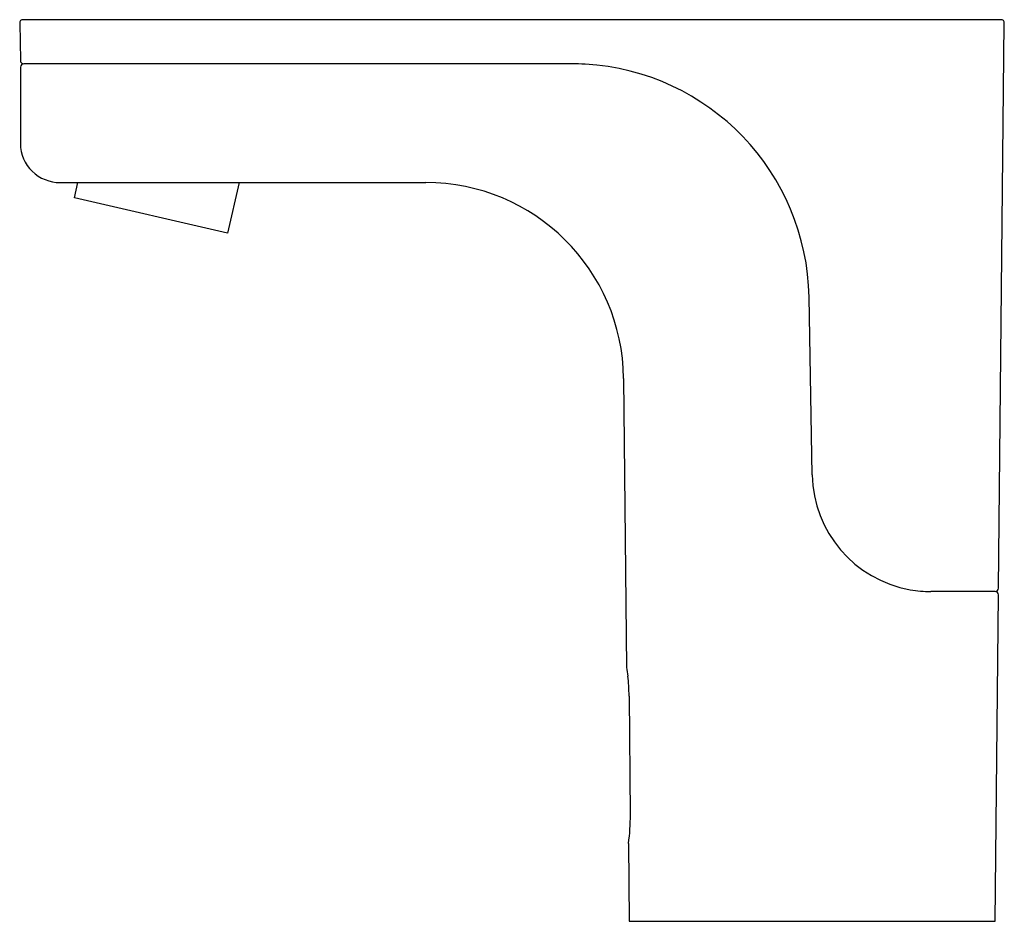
# Model space of a CAD drawing. Header units: millimetres. Extents: x -120 to 29, y 0 to 137.
import ezdxf

# ---------------------------------------------------------------- set-up
doc = ezdxf.new("R2010")
doc.units = ezdxf.units.MM
doc.header["$MEASUREMENT"] = 0
doc.layers.add('PLANNING', color=1, linetype='Continuous')

# ---------------------------------------------------------------- blocks, each defined once
blk = doc.blocks.new('720082_r')
at = {"layer": 'PLANNING'}
for p, q in [((-120.22, 136.18), (-120.12, 130.49)), ((28.64, 136.69), (-119.72, 136.69)), ((28.26, 50.49), (29.14, 136.18)), ((-36.47, 130), (-119.61, 130)), ((-120.11, 129.5), (-120.11, 117.9)), ((-114.09, 112), (-58.6, 112)), ((-111.93, 109.68), (-111.4, 112)), ((-86.92, 112), (-88.69, 104.32)), ((-88.69, 104.32), (-111.93, 109.68)), ((-0.01, 67.69), (-0.48, 94.63)), ((-28.61, 82.31), (-28.16, 38.5)), ((27.75, 50), (17.99, 50)), ((27.74, 0), (28.25, 49.49)), ((-28.16, 38.5), (-28.1, 38.16)), ((-28.16, 38.5), (-28.16, 38.5)), ((-28.1, 38.16), (-27.97, 37.18)), ((-27.77, 34.15), (-27.59, 16.15)), ((-27.88, 11.8), (-27.76, 0)), ((-27.76, 0), (27.74, 0))]:
    blk.add_line(p, q, dxfattribs=at)
for centre, radius, start, end in [((-119.72, 136.19), 0.5, 90, 181), ((28.64, 136.19), 0.5, 359.4108, 90), ((-119.62, 130.5), 0.5, 181, 270.0016), ((-119.61, 129.5), 0.5, 90.0016, 180), ((-36.47, 94.01), 35.99, 86.7763, 90), ((-36.47, 94), 36, 0.9979, 86.7795), ((-114.32, 117.88), 5.79, 179.8337, 226.2103), ((-114.09, 118.12), 6.12, 226.2102, 270), ((-58.61, 82), 30, 0.5898, 89.9861), ((17.99, 68), 18, 181, 260.0168), ((17.99, 68), 18, 260.0304, 270.0123), ((27.75, 49.5), 0.5, 359.4108, 90), ((27.76, 50.5), 0.5, 270, 359.4108), ((-56.34, 33.81), 28.57, 3.8323, 6.7687), ((-55.59, 33.86), 27.81, 0.5964, 3.8323), ((-55.73, 15.88), 28.15, 351.6665, 0.5457)]:
    blk.add_arc(centre, radius, start, end, dxfattribs=at)

msp = doc.modelspace()

# ---------------------------------------------------------------- block references
msp.add_blockref('720082_r', (0, 0))

doc.saveas('drawing.dxf')
